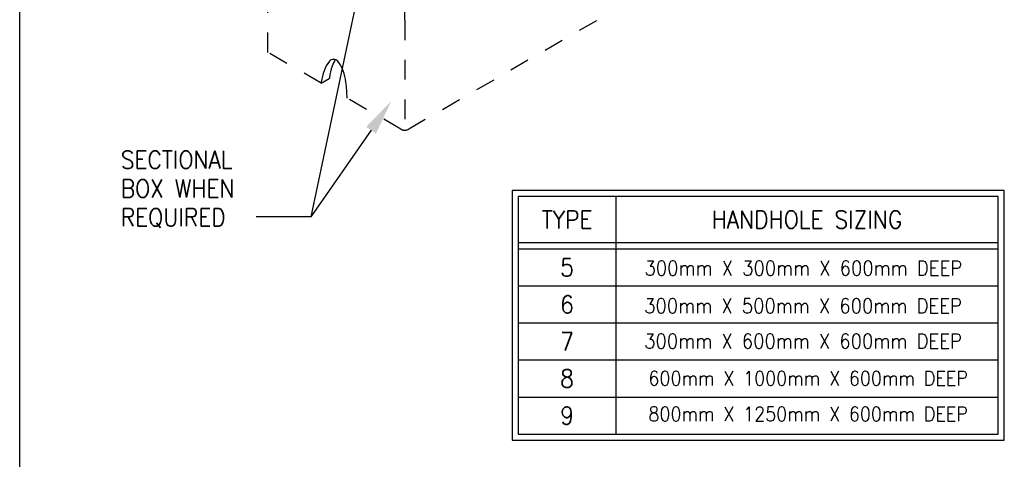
# Model space of a CAD drawing. Extents: x 0 to 7.6, y 0 to 9.85.
# Tile 2 of 11: x 0 to 4.98, y 3.69 to 5.92. Entities that reach past the tile are written whole.
import ezdxf
from ezdxf.enums import TextEntityAlignment as Align

# ---------------------------------------------------------------- set-up
doc = ezdxf.new("R2010")
doc.units = 0
doc.header["$MEASUREMENT"] = 0
doc.linetypes.add('HIDDEN2', pattern=[0.1875, 0.125, -0.0625])
doc.layers.get('0').update_dxf_attribs({"color": 2, "linetype": 'CONTINUOUS'})
doc.layers.add('E-DETL', color=2, linetype='CONTINUOUS')
doc.layers.add('E-DETL-TEXT', color=3, linetype='CONTINUOUS')
doc.styles.add('ROMANS', font='ROMANS.SHX', dxfattribs={"width": 0.8})

msp = doc.modelspace()

# ---------------------------------------------------------------- linework, layer by layer
at = {"linetype": 'HIDDEN2', "ltscale": 0.5}
for points in [[(1.256, 5.7527), (1.256, 6.312)], [(1.9489, 5.9149), (1.9489, 5.3589)]]:
    msp.add_lwpolyline(points, dxfattribs=at)
at = {"layer": 'E-DETL'}
for p, q in [((0, 0), (0, 9.8484)), ((1.5259, 5.5969), (1.567, 5.6206))]:
    msp.add_line(p, q, dxfattribs=at)
msp.add_lwpolyline([(1.9489, 5.9149), (1.9489, 6.5949)], dxfattribs=at)
at = {"layer": 'E-DETL', "linetype": 'HIDDEN2', "ltscale": 0.5}
msp.add_lwpolyline([(3.092, 6.5749), (3.092, 6.0127), (1.9689, 5.3643, -0.267949), (1.9289, 5.3643), (1.6569, 5.5213)], format="xyb", dxfattribs=at)
msp.add_lwpolyline([(1.5259, 5.5969), (1.256, 5.7527)], dxfattribs=at)
at = {"layer": 'E-DETL'}
for points in [[(1.6569, 5.5213, 0.035716), (1.6512, 5.6015, 0.047862), (1.637, 5.6599, 0.091098), (1.61, 5.7075, 0.221862), (1.5889, 5.7173, 0.221862), (1.5677, 5.7075, 0.091098), (1.5408, 5.6599, 0.047862), (1.5266, 5.6015, 0.00206), (1.5259, 5.5969, 0.035716)], [(1.5976, 5.7159, 0.059545), (1.5819, 5.6836, 0.047862), (1.5677, 5.6252, 0.00206), (1.567, 5.6206, 0.035716)]]:
    msp.add_lwpolyline(points, format="xyb", dxfattribs=at)
at = {"layer": 'E-DETL-TEXT'}
for p, q in [((1.6974, 5.9824), (1.4736, 4.9202)), ((1.7785, 5.3589), (1.4736, 4.9202)), ((4.9524, 5.0231), (2.5238, 5.0231)), ((2.5238, 5.0231), (2.5238, 3.8217)), ((4.9524, 3.8217), (4.9524, 5.0231)), ((1.4736, 4.9202), (1.1964, 4.9202)), ((2.5238, 4.7904), (4.9524, 4.7904)), ((2.5238, 4.7592), (4.9524, 4.7592)), ((2.5238, 4.5717), (4.9524, 4.5717)), ((2.5238, 4.3842), (4.9524, 4.3842)), ((2.5238, 4.1967), (4.9524, 4.1967)), ((2.5238, 4.0092), (4.9524, 4.0092)), ((2.5238, 3.8217), (4.9524, 3.8217))]:
    msp.add_line(p, q, dxfattribs=at)
msp.add_lwpolyline([(2.4925, 5.0543), (2.4925, 3.7904), (4.9837, 3.7904), (4.9837, 5.0543)], close=True, dxfattribs=at)
msp.add_lwpolyline([(3.0177, 5.0231), (3.0177, 3.8217)], dxfattribs=at)
msp.add_solid([(1.7539, 5.376), (1.8032, 5.3418), (1.8813, 5.5067)], dxfattribs=at)

# ---------------------------------------------------------------- texts
at = {"layer": 'E-DETL-TEXT', "style": 'ROMANS', "width": 0.9}
for s, p in [('SECTIONAL', (0.5116, 5.1646)), ('BOX WHEN', (0.5116, 5.0188)), ('REQUIRED', (0.5116, 4.8731))]:
    msp.add_text(s, height=0.09, dxfattribs=at).set_placement(p)
for s, height, p in [('TYPE', 0.09, (2.7707, 4.9067)), ('HANDHOLE SIZING', 0.09, (3.9851, 4.9067)), ('5', 0.09, (2.7707, 4.6654)), ('300mm X 300mm X 600mm DEEP', 0.074431, (3.9665, 4.6618)), ('6', 0.09, (2.7707, 4.4779)), ('300mm X 500mm X 600mm DEEP', 0.074431, (3.9649, 4.4709)), ('7', 0.09, (2.7707, 4.2904)), ('300mm X 600mm X 600mm DEEP', 0.074431, (3.9649, 4.2924)), ('8', 0.09, (2.7707, 4.1029)), ('600mm X 1000mm X 600mm DEEP', 0.072256, (3.9907, 4.1039)), ('9', 0.09, (2.7707, 3.9154)), ('800mm X 1250mm X 600mm DEEP', 0.072256, (3.9907, 3.9235))]:
    msp.add_text(s, height=height, dxfattribs=at).set_placement(p, align=Align.MIDDLE)

doc.saveas('drawing.dxf')
